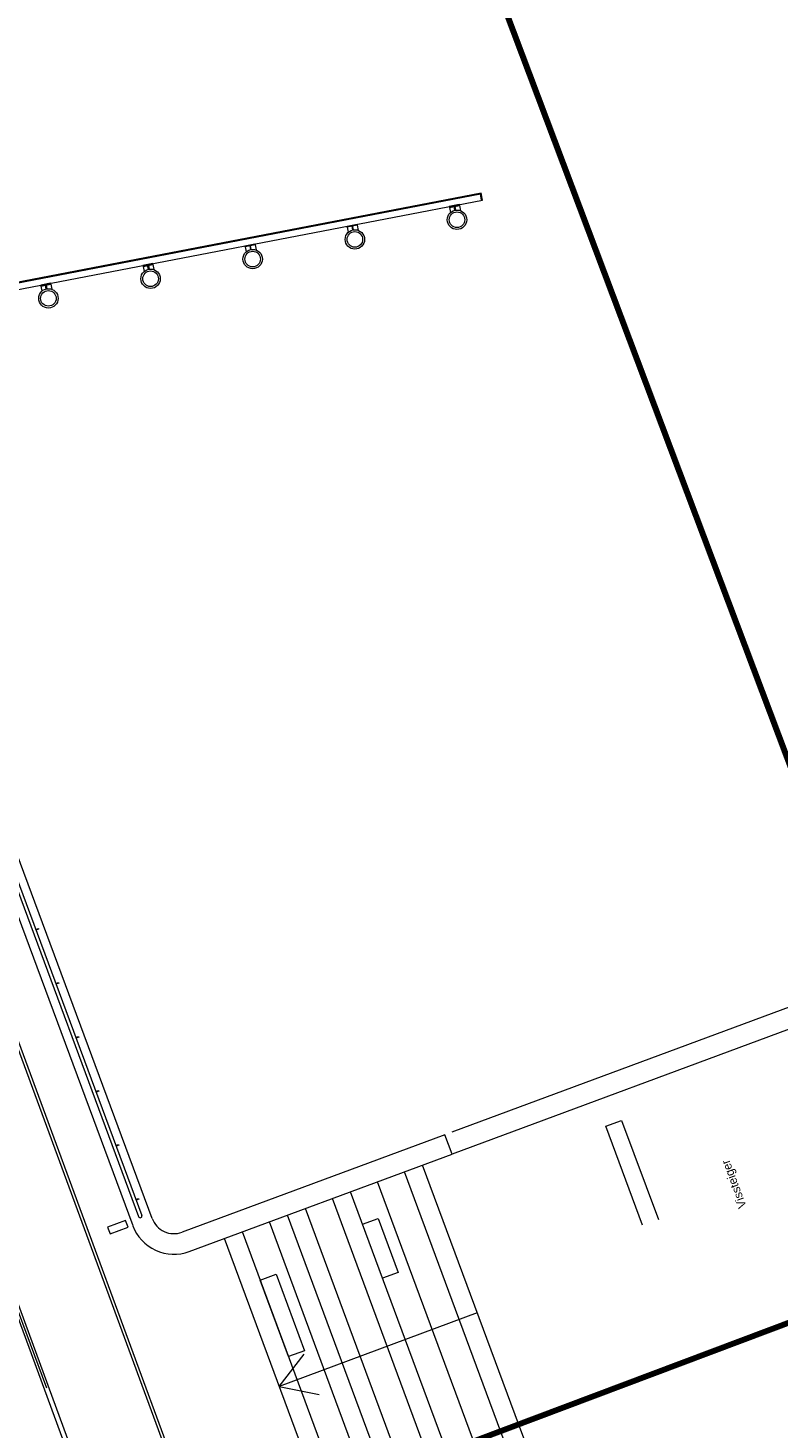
# Model space of a CAD drawing. Extents: x 168554 to 174410, y 515675 to 521218.
# Tile 46 of 110: x 171860 to 171875, y 518965 to 518995. Entities that reach past the tile are written whole.
import ezdxf

# ---------------------------------------------------------------- set-up
doc = ezdxf.new("R2010")
doc.units = 0
doc.header["$MEASUREMENT"] = 0
for name, color, linetype, lineweight in [('Algemeen - 1411 Basislijnen deelgebieden', 5, 'Continuous', 90), ('Algemeen - Fase Ontsluitingsweg - 1070 Ondergrond', 7, 'Continuous', 9), ('Algemeen - Fase Ontsluitingsweg - 1070 Ondergrond 2', 7, 'Continuous', 9)]:
    doc.layers.add(name, color=color, linetype=linetype, lineweight=lineweight)
doc.styles.add('IPV ANNOTATIVE TEXTSTYLE', font='txt', dxfattribs={"height": 1.8})

msp = doc.modelspace()

# ---------------------------------------------------------------- linework, layer by layer
at = {"layer": 'Algemeen - 1411 Basislijnen deelgebieden'}
msp.add_line((171877.062, 518975.022), (171860.118, 519020.008), dxfattribs=at)
msp.add_lwpolyline([(171867.753, 518964.731), (171879.3, 518969.08), (171877.062, 518975.022)], dxfattribs=at)
at = {"layer": 'Algemeen - Fase Ontsluitingsweg - 1070 Ondergrond'}
for p, q in [((171863.328, 518962.664), (171852.679, 518991.575)), ((171863.384, 518962.685), (171852.735, 518991.596)), ((171850.858, 518990.905), (171861.508, 518961.994)), ((171850.952, 518990.939), (171861.601, 518962.028))]:
    msp.add_line(p, q, dxfattribs=at)
at = {"layer": 'Algemeen - Fase Ontsluitingsweg - 1070 Ondergrond 2'}
for p, q in [((171848.881, 518996.201), (171859.985, 518966.274)), ((171869.042, 518991.164), (171855.098, 518988.48)), ((171869.042, 518991.164), (171869.026, 518991.14)), ((171869.071, 518991.016), (171869.042, 518991.164)), ((171869.026, 518991.14), (171855.122, 518988.464)), ((171855.127, 518988.333), (171869.071, 518991.016)), ((171869.051, 518991.013), (171869.026, 518991.14)), ((171855.391, 518987.401), (171861.907, 518969.84)), ((171855.457, 518987.425), (171861.972, 518969.864)), ((171855.635, 518986.227), (171861.785, 518969.651)), ((171862.188, 518969.8), (171856.038, 518986.377)), ((171876.777, 518974.696), (171868.429, 518971.598)), ((171876.447, 518974.115), (171868.438, 518971.143)), ((171871.64, 518971.723), (171871.968, 518971.845)), ((171872.405, 518969.661), (171871.64, 518971.723)), ((171871.968, 518971.845), (171872.734, 518969.782)), ((171868.288, 518971.546), (171862.812, 518969.514)), ((171868.438, 518971.143), (171868.288, 518971.546)), ((171862.961, 518969.111), (171868.438, 518971.143)), ((171869.729, 518964.615), (171867.444, 518970.774)), ((171870.104, 518964.754), (171867.819, 518970.913)), ((171869.167, 518964.406), (171866.881, 518970.566)), ((171868.229, 518964.058), (171865.944, 518970.218)), ((171868.604, 518964.197), (171866.319, 518970.357)), ((171867.291, 518963.71), (171865.006, 518969.87)), ((171867.666, 518963.849), (171865.381, 518970.009)), ((171861.637, 518969.762), (171861.262, 518969.622)), ((171861.262, 518969.622), (171861.314, 518969.482)), ((171861.314, 518969.482), (171861.689, 518969.621)), ((171861.689, 518969.621), (171861.637, 518969.762)), ((171866.916, 518963.571), (171864.631, 518969.731)), ((171866.569, 518969.681), (171866.898, 518969.803)), ((171866.987, 518968.556), (171866.569, 518969.681)), ((171866.898, 518969.803), (171867.315, 518968.678)), ((171865.979, 518963.223), (171863.694, 518969.383)), ((171866.354, 518963.362), (171864.069, 518969.522)), ((171864.441, 518968.518), (171864.769, 518968.64)), ((171865.032, 518966.924), (171864.441, 518968.518)), ((171864.769, 518968.64), (171865.361, 518967.046)), ((171867.315, 518968.678), (171866.987, 518968.556)), ((171868.961, 518967.833), (171864.836, 518966.303)), ((171864.836, 518966.303), (171865.354, 518966.972)), ((171865.361, 518967.046), (171865.032, 518966.924)), ((171864.836, 518966.303), (171865.665, 518966.133))]:
    msp.add_line(p, q, dxfattribs=at)
for points in [[(171868.588, 518990.903), (171868.585, 518990.923), (171868.378, 518990.883), (171868.382, 518990.864)], [(171868.493, 518990.885), (171868.508, 518990.806), (171868.493, 518990.803), (171868.478, 518990.882)], [(171866.254, 518990.454), (171866.251, 518990.474), (171866.457, 518990.513), (171866.461, 518990.494)], [(171866.35, 518990.473), (171866.365, 518990.394), (171866.38, 518990.397), (171866.365, 518990.475)], [(171864.127, 518990.045), (171864.123, 518990.064), (171864.329, 518990.104), (171864.333, 518990.084)], [(171864.223, 518990.063), (171864.238, 518989.985), (171864.252, 518989.987), (171864.237, 518990.066)], [(171862.205, 518989.675), (171862.202, 518989.695), (171861.995, 518989.655), (171861.999, 518989.635)], [(171862.11, 518989.656), (171862.125, 518989.578), (171862.11, 518989.575), (171862.095, 518989.654)], [(171860.078, 518989.265), (171860.074, 518989.285), (171859.868, 518989.245), (171859.872, 518989.226)], [(171859.982, 518989.247), (171859.997, 518989.168), (171859.982, 518989.166), (171859.967, 518989.244)]]:
    msp.add_lwpolyline(points, close=True, dxfattribs=at)
for points in [[(171868.382, 518990.864), (171868.403, 518990.756)], [(171868.588, 518990.903), (171868.609, 518990.796)], [(171866.254, 518990.454), (171866.275, 518990.347)], [(171866.461, 518990.494), (171866.481, 518990.386)], [(171864.127, 518990.045), (171864.148, 518989.937)], [(171864.333, 518990.084), (171864.354, 518989.977)], [(171861.999, 518989.635), (171862.02, 518989.528)], [(171862.205, 518989.675), (171862.226, 518989.567)], [(171859.872, 518989.226), (171859.892, 518989.118)], [(171860.078, 518989.265), (171860.099, 518989.158)], [(171859.762, 518975.821), (171859.819, 518975.842), (171859.825, 518975.828), (171859.768, 518975.807)], [(171860.18, 518974.696), (171860.237, 518974.717), (171860.242, 518974.703), (171860.185, 518974.682)], [(171860.597, 518973.571), (171860.654, 518973.592), (171860.659, 518973.578), (171860.602, 518973.557)], [(171861.015, 518972.446), (171861.072, 518972.467), (171861.077, 518972.453), (171861.02, 518972.432)], [(171861.432, 518971.321), (171861.489, 518971.342), (171861.494, 518971.328), (171861.437, 518971.307)], [(171861.85, 518970.196), (171861.907, 518970.217), (171861.912, 518970.203), (171861.855, 518970.182)]]:
    msp.add_lwpolyline(points, dxfattribs=at)
for centre, radius in [((171868.539, 518990.607), 0.202), ((171868.539, 518990.607), 0.162), ((171866.411, 518990.197), 0.202), ((171866.411, 518990.197), 0.162), ((171864.283, 518989.788), 0.202), ((171864.283, 518989.788), 0.162), ((171862.156, 518989.378), 0.202), ((171862.156, 518989.378), 0.162), ((171860.028, 518988.969), 0.202), ((171860.028, 518988.969), 0.162)]:
    msp.add_circle(centre, radius, dxfattribs=at)
for centre, radius, end in [((171861.94, 518969.852), 0.035, 20.3559), ((171862.643, 518969.969), 0.915, 290.3559), ((171862.643, 518969.969), 0.485, 290.3559)]:
    msp.add_arc(centre, radius, 200.3559, end, dxfattribs=at)
for points in [[(171859.768, 518975.807), (171859.762, 518975.821), (171859.825, 518975.828), (171859.819, 518975.842)], [(171860.185, 518974.682), (171860.18, 518974.696), (171860.242, 518974.703), (171860.237, 518974.717)], [(171860.602, 518973.557), (171860.597, 518973.571), (171860.659, 518973.578), (171860.654, 518973.592)], [(171861.02, 518972.432), (171861.015, 518972.446), (171861.077, 518972.453), (171861.072, 518972.467)], [(171861.437, 518971.307), (171861.432, 518971.321), (171861.494, 518971.328), (171861.489, 518971.342)], [(171861.855, 518970.182), (171861.85, 518970.196), (171861.912, 518970.203), (171861.907, 518970.217)]]:
    msp.add_solid(points, dxfattribs=at)

# ---------------------------------------------------------------- texts
at = {"layer": 'Algemeen - Fase Ontsluitingsweg - 1070 Ondergrond 2', "style": 'IPV ANNOTATIVE TEXTSTYLE'}
msp.add_text('Vissteiger', height=0.18, rotation=110.3559, dxfattribs=at).set_placement((171874.573, 518970.053))

doc.saveas('drawing.dxf')
